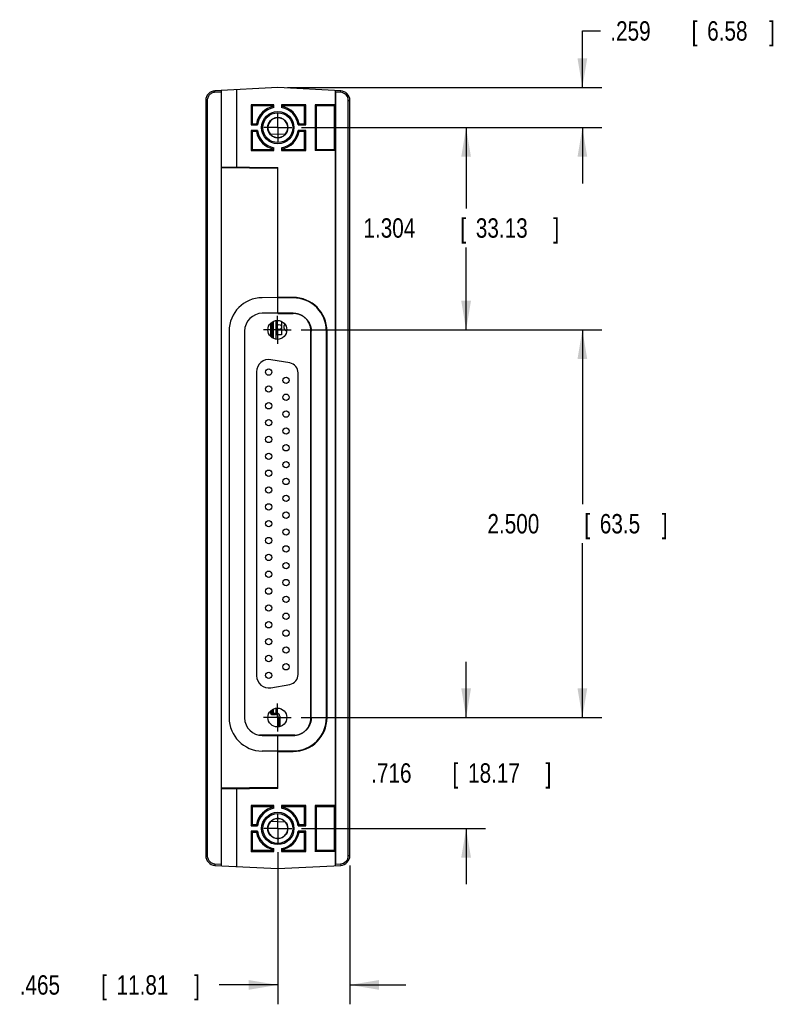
# Model space of a CAD drawing. Header units: inches. Extents: x 0 to 22, y 0 to 17.
# Tile 12 of 18: x 11.2 to 16.1, y 6 to 12.4. Entities that reach past the tile are written whole.
import ezdxf

# ---------------------------------------------------------------- set-up
doc = ezdxf.new("R2010")
doc.units = ezdxf.units.IN
doc.header["$LTSCALE"] = 1.21
doc.header["$MEASUREMENT"] = 0
doc.linetypes.add('CENTER', pattern=[0.6, 0.375, -0.075, 0.075, -0.075])
doc.layers.get('0').update_dxf_attribs({"linetype": 'CONTINUOUS'})
doc.layers.add('DEFAULT_1', color=7, linetype='CENTER')
doc.layers.add('DIMENSIONS', color=7, linetype='CONTINUOUS')
doc.styles.get("Standard").update_dxf_attribs({"font": 'txt', "width": 0.8})
doc.dimstyles.new('DIMSTYLE_1', dxfattribs={"dimtxt": 0.125, "dimasz": 0.1875, "dimexe": 0.18, "dimexo": 0.0625, "dimgap": 0.09, "dimtad": 0, "dimtih": 1, "dimtoh": 1, "dimdec": 3, "dimzin": 4, "dimdsep": 46, "dimtxsty": 'STANDARD', "dimblk": '_FILLED', "dimblk1": '_FILLED', "dimblk2": '_FILLED', "dimcen": 0.09, "dimadec": 0, "dimazin": 0, "dimtp": 0.01, "dimtm": 0.01, "dimtfac": 1, "dimtdec": 3, "dimtofl": 0, "dimtmove": 0, "dimatfit": 3, "dimldrblk": '_FILLED', "dimfxl": 1, "dimtolj": 1, "dimtzin": 4, "dimarcsym": 0})

# ---------------------------------------------------------------- blocks, each defined once
blk = doc.blocks.new('_FILLED')
at = {"color": 0, "linetype": 'BYBLOCK'}
blk.add_solid([(0, 0), (-1, 0.167), (-1, -0.167)], dxfattribs=at)
blk = doc.blocks.new('*D5')
at = {"layer": 'DIMENSIONS', "color": 2, "linetype": 'CONTINUOUS'}
for p, q in [((14.8376, 11.9205), (14.8376, 12.2852)), ((14.8376, 12.2852), (14.9551, 12.2852)), ((12.9351, 11.9205), (14.9626, 11.9205)), ((13.0252, 11.6614), (14.9626, 11.6614)), ((14.8376, 11.6614), (14.8376, 11.3014))]:
    blk.add_line(p, q, dxfattribs=at)
at = {"layer": 'DIMENSIONS', "color": 2, "linetype": 'CONTINUOUS', "xscale": 0.1875, "yscale": 0.1875, "zscale": 0.1875}
for p, rotation in [((14.8376, 11.9205), 270), ((14.8376, 11.6614), 90)]:
    blk.add_blockref('_FILLED', p, dxfattribs=dict(at, rotation=rotation))
at = {"layer": 'DIMENSIONS', "color": 2, "linetype": 'CONTINUOUS', "width": 0.8}
for s, p in [('.259', (15.0176, 12.2227)), ('[', (15.5426, 12.2227)), ('6.58', (15.6426, 12.2227)), (']', (16.0426, 12.2227))]:
    blk.add_text(s, height=0.125, dxfattribs=at).set_placement(p)
blk = doc.blocks.new('*D6')
at = {"layer": 'DIMENSIONS', "color": 2, "linetype": 'CONTINUOUS'}
for p, q in [((13.0252, 11.6614), (14.2126, 11.6614)), ((14.0876, 11.6614), (14.0876, 11.1392)), ((14.0876, 10.357), (14.0876, 10.8892)), ((13.0224, 10.357), (14.2126, 10.357))]:
    blk.add_line(p, q, dxfattribs=at)
at = {"layer": 'DIMENSIONS', "color": 2, "linetype": 'CONTINUOUS', "xscale": 0.1875, "yscale": 0.1875, "zscale": 0.1875}
for p, rotation in [((14.0876, 11.6614), 90), ((14.0876, 10.357), 270)]:
    blk.add_blockref('_FILLED', p, dxfattribs=dict(at, rotation=rotation))
at = {"layer": 'DIMENSIONS', "color": 2, "linetype": 'CONTINUOUS', "width": 0.8}
for s, p in [('1.304', (13.4251, 10.9517)), ('[', (14.0501, 10.9517)), ('33.13', (14.1501, 10.9517)), (']', (14.6501, 10.9517))]:
    blk.add_text(s, height=0.125, dxfattribs=at).set_placement(p)
blk = doc.blocks.new('*D7')
at = {"layer": 'DIMENSIONS', "color": 2, "linetype": 'CONTINUOUS'}
for p, q in [((13.0224, 10.357), (14.9626, 10.357)), ((14.8376, 10.357), (14.8376, 9.232)), ((14.8376, 7.857), (14.8376, 8.982)), ((13.0224, 7.857), (14.9626, 7.857))]:
    blk.add_line(p, q, dxfattribs=at)
at = {"layer": 'DIMENSIONS', "color": 2, "linetype": 'CONTINUOUS', "xscale": 0.1875, "yscale": 0.1875, "zscale": 0.1875}
for p, rotation in [((14.8376, 10.357), 90), ((14.8376, 7.857), 270)]:
    blk.add_blockref('_FILLED', p, dxfattribs=dict(at, rotation=rotation))
at = {"layer": 'DIMENSIONS', "color": 2, "linetype": 'CONTINUOUS', "width": 0.8}
for s, p in [('2.500', (14.2251, 9.0445)), ('[', (14.8501, 9.0445)), ('63.5', (14.9501, 9.0445)), (']', (15.3501, 9.0445))]:
    blk.add_text(s, height=0.125, dxfattribs=at).set_placement(p)
blk = doc.blocks.new('*D8')
at = {"layer": 'DIMENSIONS', "color": 2, "linetype": 'CONTINUOUS'}
for p, q in [((14.0876, 7.857), (14.0876, 8.217)), ((13.0224, 7.857), (14.2126, 7.857)), ((13.0252, 7.1414), (14.2126, 7.1414)), ((14.0876, 7.1414), (14.0876, 6.7814))]:
    blk.add_line(p, q, dxfattribs=at)
at = {"layer": 'DIMENSIONS', "color": 2, "linetype": 'CONTINUOUS', "xscale": 0.1875, "yscale": 0.1875, "zscale": 0.1875}
for p, rotation in [((14.0876, 7.857), 270), ((14.0876, 7.1414), 90)]:
    blk.add_blockref('_FILLED', p, dxfattribs=dict(at, rotation=rotation))
at = {"layer": 'DIMENSIONS', "color": 2, "linetype": 'CONTINUOUS', "width": 0.8}
for s, p in [('.716', (13.4751, 7.4367)), ('[', (14.0001, 7.4367)), ('18.17', (14.1001, 7.4367)), (']', (14.6001, 7.4367))]:
    blk.add_text(s, height=0.125, dxfattribs=at).set_placement(p)
blk = doc.blocks.new('*D9')
at = {"layer": 'DIMENSIONS', "color": 2, "linetype": 'CONTINUOUS'}
for p, q in [((12.8726, 6.9888), (12.8726, 6.0073)), ((13.3376, 6.9035), (13.3376, 6.0073)), ((12.8726, 6.1323), (12.495, 6.1323)), ((13.3376, 6.1323), (13.6976, 6.1323))]:
    blk.add_line(p, q, dxfattribs=at)
at = {"layer": 'DIMENSIONS', "color": 2, "linetype": 'CONTINUOUS', "xscale": 0.1875, "yscale": 0.1875, "zscale": 0.1875}
blk.add_blockref('_FILLED', (12.8726, 6.1323), dxfattribs=at)
at = {"layer": 'DIMENSIONS', "color": 2, "linetype": 'CONTINUOUS', "xscale": 0.1875, "yscale": 0.1875, "zscale": 0.1875, "rotation": 180}
blk.add_blockref('_FILLED', (13.3376, 6.1323), dxfattribs=at)
at = {"layer": 'DIMENSIONS', "color": 2, "linetype": 'CONTINUOUS', "width": 0.8}
for s, p in [('.465', (11.2075, 6.0698)), ('[', (11.7325, 6.0698)), ('11.81', (11.8325, 6.0698)), (']', (12.3325, 6.0698))]:
    blk.add_text(s, height=0.125, dxfattribs=at).set_placement(p)

msp = doc.modelspace()

# ---------------------------------------------------------------- linework, layer by layer
at = {"color": 7, "linetype": 'CONTINUOUS'}
for p, q in [((12.8726, 11.9205), (12.4669, 11.8993)), ((12.5076, 11.8914), (12.4673, 11.8893)), ((12.5076, 11.9014), (12.5076, 6.9014)), ((12.6076, 11.4069), (12.6076, 11.9066)), ((13.2784, 11.8993), (12.8726, 11.9205)), ((13.2453, 11.8091), (13.2453, 11.901)), ((13.2457, 11.891), (13.2457, 6.9118)), ((13.2779, 11.8893), (13.2457, 11.891)), ((13.2779, 11.8893), (13.2784, 11.8993)), ((12.4076, 11.8369), (12.4076, 6.966)), ((12.4176, 11.8369), (12.4076, 11.8369)), ((12.4176, 11.8369), (12.4176, 6.966)), ((13.3276, 6.966), (13.3276, 11.8369)), ((13.3276, 11.8369), (13.3376, 11.8369)), ((13.3376, 6.966), (13.3376, 11.8369)), ((12.7, 11.8091), (12.7, 11.6787)), ((12.7, 11.8091), (12.7076, 11.8014)), ((12.8476, 11.8091), (12.7, 11.8091)), ((12.7076, 11.8014), (12.7076, 11.6864)), ((12.8476, 11.8014), (12.7076, 11.8014)), ((12.8476, 11.7913), (12.8476, 11.8091)), ((12.8976, 11.8091), (12.8976, 11.7913)), ((13.0533, 11.8091), (12.8976, 11.8091)), ((13.0456, 11.8014), (12.8976, 11.8014)), ((13.0533, 11.8091), (13.0456, 11.8014)), ((13.0456, 11.6864), (13.0456, 11.8014)), ((13.0533, 11.6787), (13.0533, 11.8091)), ((13.113, 11.8091), (13.113, 11.5137)), ((13.113, 11.8091), (13.1206, 11.8014)), ((13.2453, 11.8091), (13.113, 11.8091)), ((13.1206, 11.8014), (13.1206, 11.5214)), ((13.2376, 11.8014), (13.1206, 11.8014)), ((13.2453, 11.8091), (13.2376, 11.8014)), ((13.2376, 11.5214), (13.2376, 11.8014)), ((12.7, 11.6787), (12.7076, 11.6864)), ((12.7076, 11.6864), (12.7349, 11.6864)), ((13.0104, 11.6864), (13.0456, 11.6864)), ((13.0533, 11.6787), (13.0456, 11.6864)), ((12.7, 11.6787), (12.7415, 11.6787)), ((12.7, 11.6441), (12.7, 11.5137)), ((12.7, 11.6441), (12.7076, 11.6364)), ((12.7415, 11.6441), (12.7, 11.6441)), ((12.7076, 11.6364), (12.7076, 11.5214)), ((12.7349, 11.6364), (12.7076, 11.6364)), ((13.0038, 11.6787), (13.0533, 11.6787)), ((13.0533, 11.6441), (13.0038, 11.6441)), ((13.0456, 11.6364), (13.0104, 11.6364)), ((13.0533, 11.6441), (13.0456, 11.6364)), ((13.0456, 11.5214), (13.0456, 11.6364)), ((13.0533, 11.5137), (13.0533, 11.6441)), ((12.9216, 11.6202), (12.827, 11.6169)), ((12.7, 11.5137), (12.7076, 11.5214)), ((12.7, 11.5137), (12.8476, 11.5137)), ((12.7076, 11.5214), (12.8476, 11.5214)), ((12.8476, 11.5137), (12.8476, 11.5315)), ((12.8976, 11.5315), (12.8976, 11.5137)), ((12.8976, 11.5214), (13.0456, 11.5214)), ((12.8976, 11.5137), (13.0533, 11.5137)), ((13.0533, 11.5137), (13.0456, 11.5214)), ((13.113, 11.5137), (13.1206, 11.5214)), ((13.2453, 11.5137), (13.113, 11.5137)), ((13.1206, 11.5214), (13.2376, 11.5214)), ((13.2453, 11.5137), (13.2376, 11.5214)), ((13.2453, 7.2891), (13.2453, 11.5137)), ((12.5076, 11.4078), (12.8726, 11.4046)), ((12.8726, 11.3982), (12.5076, 11.4014)), ((12.5883, 11.4071), (12.5883, 11.4007)), ((12.5976, 11.407), (12.5976, 11.4006)), ((12.8726, 10.4634), (12.8726, 11.4046)), ((12.8726, 10.5653), (12.7718, 10.5644)), ((12.9716, 10.567), (12.8726, 10.567)), ((12.9716, 10.5634), (12.8726, 10.5634)), ((12.9716, 10.567), (12.9716, 10.5634)), ((12.8726, 10.4653), (12.7726, 10.4644)), ((12.862, 10.2968), (12.862, 10.4171)), ((12.8659, 10.3248), (12.8659, 10.4175)), ((12.972, 10.4647), (12.8726, 10.4647)), ((12.8726, 10.4634), (12.9716, 10.4634)), ((12.972, 10.4647), (12.9716, 10.4634)), ((12.8246, 10.3975), (12.8246, 10.3164)), ((12.8324, 10.4051), (12.8324, 10.3088)), ((12.8403, 10.3039), (12.8403, 10.41)), ((12.8423, 10.4113), (12.8423, 10.3027)), ((12.8974, 10.4113), (12.8974, 10.3248)), ((12.5586, 10.3494), (12.5586, 7.8554)), ((12.6586, 10.3494), (12.6586, 7.8554)), ((12.8974, 10.3248), (12.8659, 10.3248)), ((13.0866, 7.8564), (13.0866, 10.3484)), ((13.0883, 10.3484), (13.0866, 10.3484)), ((13.0883, 7.8564), (13.0883, 10.3484)), ((13.1866, 7.8564), (13.1866, 10.3484)), ((13.1903, 10.3484), (13.1866, 10.3484)), ((13.1903, 7.8564), (13.1903, 10.3484)), ((12.9497, 10.1436), (12.8284, 10.165)), ((12.736, 10.0875), (12.736, 8.1264)), ((13.0037, 8.1346), (13.0037, 10.0793)), ((12.8284, 8.0489), (12.9497, 8.0703)), ((12.8246, 7.8975), (12.8246, 7.8872)), ((12.8324, 7.9051), (12.8324, 7.8854)), ((12.8324, 7.8854), (12.8659, 7.8854)), ((12.8345, 7.8772), (12.858, 7.8768)), ((12.8403, 7.8854), (12.8403, 7.91)), ((12.8423, 7.9113), (12.8423, 7.8854)), ((12.862, 7.8854), (12.862, 7.9171)), ((12.8776, 7.8568), (12.8776, 7.7968)), ((12.8856, 7.8657), (12.8856, 7.7982)), ((13.0883, 7.8564), (13.0866, 7.8564)), ((13.1903, 7.8564), (13.1866, 7.8564)), ((12.9816, 7.7424), (12.7541, 7.7424)), ((12.7726, 7.7404), (12.8726, 7.7395)), ((12.8726, 7.7414), (12.9716, 7.7414)), ((12.8726, 7.3982), (12.8726, 7.7414)), ((12.8726, 7.7401), (12.972, 7.7401)), ((12.8776, 7.7424), (12.8776, 7.7414)), ((12.8856, 7.7424), (12.8856, 7.7414)), ((12.972, 7.7401), (12.9716, 7.7414)), ((12.8726, 7.6395), (12.7718, 7.6404)), ((12.8726, 7.6414), (12.9716, 7.6414)), ((12.8726, 7.6378), (12.9716, 7.6378)), ((12.9716, 7.6378), (12.9716, 7.6414)), ((12.8726, 7.4046), (12.5076, 7.4014)), ((12.8726, 7.3982), (12.5076, 7.395)), ((12.5883, 7.3957), (12.5883, 7.4021)), ((12.5976, 7.3958), (12.5976, 7.4022)), ((12.6076, 6.8962), (12.6076, 7.3959)), ((12.8476, 7.2891), (12.7, 7.2891)), ((12.7, 7.2891), (12.7076, 7.2814)), ((12.7, 7.2891), (12.7, 7.1587)), ((12.8476, 7.2814), (12.7076, 7.2814)), ((12.7076, 7.2814), (12.7076, 7.1664)), ((12.8476, 7.2713), (12.8476, 7.2891)), ((13.0533, 7.2891), (12.8976, 7.2891)), ((12.8976, 7.2891), (12.8976, 7.2713)), ((13.0456, 7.2814), (12.8976, 7.2814)), ((13.0533, 7.2891), (13.0456, 7.2814)), ((13.0456, 7.1664), (13.0456, 7.2814)), ((13.0533, 7.1587), (13.0533, 7.2891)), ((13.2453, 7.2891), (13.113, 7.2891)), ((13.113, 7.2891), (13.1206, 7.2814)), ((13.113, 7.2891), (13.113, 6.9937)), ((13.2376, 7.2814), (13.1206, 7.2814)), ((13.1206, 7.2814), (13.1206, 7.0014)), ((13.2453, 7.2891), (13.2376, 7.2814)), ((13.2376, 7.0014), (13.2376, 7.2814)), ((12.9216, 7.1826), (12.827, 7.1859)), ((12.7, 7.1587), (12.7076, 7.1664)), ((12.7, 7.1587), (12.7415, 7.1587)), ((12.7415, 7.1241), (12.7, 7.1241)), ((12.7, 7.1241), (12.7076, 7.1164)), ((12.7, 7.1241), (12.7, 6.9937)), ((12.7076, 7.1664), (12.7349, 7.1664)), ((12.7349, 7.1164), (12.7076, 7.1164)), ((12.7076, 7.1164), (12.7076, 7.0014)), ((13.0038, 7.1587), (13.0533, 7.1587)), ((13.0533, 7.1241), (13.0038, 7.1241)), ((13.0104, 7.1664), (13.0456, 7.1664)), ((13.0456, 7.1164), (13.0104, 7.1164)), ((13.0533, 7.1587), (13.0456, 7.1664)), ((13.0533, 7.1241), (13.0456, 7.1164)), ((13.0456, 7.0014), (13.0456, 7.1164)), ((13.0533, 6.9937), (13.0533, 7.1241)), ((12.7, 6.9937), (12.7076, 7.0014)), ((12.7, 6.9937), (12.8476, 6.9937)), ((12.7076, 7.0014), (12.8476, 7.0014)), ((12.8476, 6.9937), (12.8476, 7.0115)), ((12.8976, 7.0115), (12.8976, 6.9937)), ((12.8976, 7.0014), (13.0456, 7.0014)), ((12.8976, 6.9937), (13.0533, 6.9937)), ((13.0533, 6.9937), (13.0456, 7.0014)), ((13.113, 6.9937), (13.1206, 7.0014)), ((13.2453, 6.9937), (13.113, 6.9937)), ((13.1206, 7.0014), (13.2376, 7.0014)), ((13.2453, 6.9937), (13.2376, 7.0014)), ((13.2453, 6.9018), (13.2453, 6.9937)), ((12.4176, 6.966), (12.4076, 6.966)), ((13.3276, 6.966), (13.3376, 6.966)), ((12.4669, 6.9035), (12.8726, 6.8823)), ((12.4673, 6.9135), (12.5076, 6.9114)), ((12.8726, 6.8823), (13.2784, 6.9035)), ((13.2457, 6.9118), (13.2779, 6.9135)), ((13.2779, 6.9135), (13.2784, 6.9035))]:
    msp.add_line(p, q, dxfattribs=at)
for centre, radius in [((12.8726, 11.6614), 0.1042), ((12.8726, 11.6614), 0.0965), ((12.8726, 11.6614), 0.065), ((12.8698, 10.357), 0.061), ((12.8817, 10.3759), 0.0157), ((12.8139, 10.0849), 0.0205), ((12.9257, 10.0314), 0.0205), ((12.8139, 9.9762), 0.0205), ((12.9257, 9.9227), 0.0205), ((12.8139, 9.8676), 0.0205), ((12.9257, 9.814), 0.0205), ((12.8139, 9.7589), 0.0205), ((12.9257, 9.7054), 0.0205), ((12.8139, 9.6503), 0.0205), ((12.9257, 9.5967), 0.0205), ((12.8139, 9.5416), 0.0205), ((12.9257, 9.4881), 0.0205), ((12.8139, 9.4329), 0.0205), ((12.9257, 9.3794), 0.0205), ((12.8139, 9.3243), 0.0205), ((12.9257, 9.2707), 0.0205), ((12.8139, 9.2156), 0.0205), ((12.9257, 9.1621), 0.0205), ((12.8139, 9.107), 0.0205), ((12.8139, 8.9983), 0.0205), ((12.9257, 9.0534), 0.0205), ((12.9257, 8.9448), 0.0205), ((12.8139, 8.8896), 0.0205), ((12.9257, 8.8361), 0.0205), ((12.8139, 8.781), 0.0205), ((12.9257, 8.7274), 0.0205), ((12.8139, 8.6723), 0.0205), ((12.9257, 8.6188), 0.0205), ((12.8139, 8.5636), 0.0205), ((12.9257, 8.5101), 0.0205), ((12.8139, 8.455), 0.0205), ((12.9257, 8.4014), 0.0205), ((12.8139, 8.3463), 0.0205), ((12.8139, 8.2377), 0.0205), ((12.9257, 8.2928), 0.0205), ((12.9257, 8.1841), 0.0205), ((12.8139, 8.129), 0.0205), ((12.8698, 7.857), 0.061), ((12.8726, 7.1414), 0.1042), ((12.8726, 7.1414), 0.0965), ((12.8726, 7.1414), 0.065)]:
    msp.add_circle(centre, radius, dxfattribs=at)
for centre, radius, start, end in [((12.4701, 11.8369), 0.0625, 93, 180), ((13.2751, 11.8369), 0.0525, 0, 87), ((13.2751, 11.8369), 0.0625, 0, 87), ((12.8726, 11.6614), 0.14, 100.28656, 169.71344), ((12.8726, 11.6614), 0.1323, 100.89091, 172.47967), ((12.8726, 11.6614), 0.14, 10.28656, 79.71344), ((12.8726, 11.6614), 0.1323, 7.52033, 79.10909), ((12.8726, 11.6614), 0.14, 190.28656, 259.71344), ((12.8726, 11.6614), 0.1323, 187.52033, 259.10909), ((12.8726, 11.6614), 0.1323, 280.89091, 352.47967), ((12.8726, 11.6614), 0.14, 280.28656, 349.71344), ((12.7736, 10.3494), 0.215, 90.5, 180), ((12.9716, 10.3484), 0.2186, 0, 90), ((12.9716, 10.3484), 0.215, 0, 90), ((12.7736, 10.3494), 0.115, 90.5, 180), ((12.9356, 10.3759), 0.0246, 134.25525, 257.52816), ((12.8147, 10.0875), 0.0787, 80, 180), ((12.9384, 10.0793), 0.0653, 0, 80), ((12.9384, 8.1346), 0.0653, 280, 360), ((12.8147, 8.1264), 0.0787, 180, 280), ((12.8346, 7.8872), 0.01, 180, 269), ((12.8576, 7.8568), 0.02, 0, 89), ((12.8659, 7.8657), 0.0197, 0, 90), ((12.7736, 7.8554), 0.215, 180, 269.5), ((12.7736, 7.8554), 0.115, 180, 269.5), ((12.9716, 7.8564), 0.2186, 270, 360), ((12.9716, 7.8564), 0.215, 270, 360), ((12.8726, 7.1414), 0.14, 100.28656, 169.71344), ((12.8726, 7.1414), 0.1323, 100.89091, 172.47967), ((12.8726, 7.1414), 0.14, 10.28656, 79.71344), ((12.8726, 7.1414), 0.1323, 7.52033, 79.10909), ((12.8726, 7.1414), 0.14, 190.28656, 259.71344), ((12.8726, 7.1414), 0.1323, 187.52033, 259.10909), ((12.8726, 7.1414), 0.1323, 280.89091, 352.47967), ((12.8726, 7.1414), 0.14, 280.28656, 349.71344), ((12.4701, 6.966), 0.0625, 180, 267), ((13.2751, 6.966), 0.0525, 273, 360), ((13.2751, 6.966), 0.0625, 273, 360)]:
    msp.add_arc(centre, radius, start, end, dxfattribs=at)
for points, knots in [([(12.4673, 11.8893), (12.4635, 11.8891), (12.456, 11.8879), (12.4453, 11.8836), (12.4358, 11.8772), (12.428, 11.8689), (12.422, 11.8591), (12.4184, 11.8482), (12.4176, 11.8406), (12.4176, 11.8369)], [0, 0, 0, 0, 0.142767, 0.28566, 0.428541, 0.571412, 0.714289, 0.857178, 1, 1, 1, 1]), ([(12.4673, 11.8893), (12.4673, 11.8903), (12.4671, 11.8923), (12.4671, 11.8949), (12.4668, 11.8972), (12.4671, 11.8983), (12.4667, 11.8993), (12.4669, 11.8993)], [0, 0, 0, 0, 0.309016, 0.587759, 0.808963, 0.950994, 1, 1, 1, 1]), ([(13.2457, 11.891), (13.2457, 11.892), (13.2457, 11.894), (13.2456, 11.8966), (13.2456, 11.8989), (13.2453, 11.9), (13.2455, 11.901), (13.2453, 11.901)], [0, 0, 0, 0, 0.308329, 0.585762, 0.807606, 0.949492, 1, 1, 1, 1]), ([(12.7349, 11.6864), (12.7356, 11.6855), (12.7371, 11.6838), (12.7393, 11.6813), (12.7407, 11.6796), (12.7415, 11.6787)], [0, 0, 0, 0, 0.333943, 0.667254, 1, 1, 1, 1]), ([(12.9368, 11.6614), (12.9368, 11.6662), (12.9357, 11.6758), (12.9309, 11.6895), (12.9232, 11.7017), (12.913, 11.712), (12.9007, 11.7197), (12.887, 11.7245), (12.8726, 11.7261), (12.8582, 11.7245), (12.8446, 11.7197), (12.8323, 11.712), (12.8221, 11.7017), (12.8143, 11.6895), (12.8096, 11.6758), (12.8085, 11.6662), (12.8085, 11.6614)], [0, 0, 0, 0, 0.071463, 0.14284, 0.214246, 0.285747, 0.357155, 0.428534, 0.5, 0.571466, 0.642845, 0.714253, 0.785754, 0.85716, 0.928537, 1, 1, 1, 1]), ([(13.0104, 11.6864), (13.0097, 11.6855), (13.0082, 11.6838), (13.006, 11.6813), (13.0046, 11.6796), (13.0038, 11.6787)], [0, 0, 0, 0, 0.333943, 0.667254, 1, 1, 1, 1]), ([(12.7349, 11.6364), (12.7356, 11.6373), (12.7371, 11.639), (12.7393, 11.6416), (12.7407, 11.6432), (12.7415, 11.6441)], [0, 0, 0, 0, 0.333943, 0.667254, 1, 1, 1, 1]), ([(12.8085, 11.6614), (12.8085, 11.6566), (12.8096, 11.647), (12.8143, 11.6333), (12.8221, 11.6211), (12.8323, 11.6108), (12.8446, 11.6031), (12.8582, 11.5983), (12.8726, 11.5967), (12.887, 11.5983), (12.9007, 11.6031), (12.913, 11.6108), (12.9232, 11.6211), (12.9309, 11.6333), (12.9357, 11.647), (12.9368, 11.6566), (12.9368, 11.6614)], [0, 0, 0, 0, 0.071463, 0.14284, 0.214246, 0.285747, 0.357155, 0.428534, 0.5, 0.571466, 0.642845, 0.714253, 0.785754, 0.85716, 0.928537, 1, 1, 1, 1]), ([(13.0104, 11.6364), (13.0097, 11.6373), (13.0082, 11.639), (13.006, 11.6416), (13.0046, 11.6432), (13.0038, 11.6441)], [0, 0, 0, 0, 0.333943, 0.667254, 1, 1, 1, 1]), ([(13.0866, 10.3484), (13.0866, 10.3522), (13.0863, 10.3597), (13.0846, 10.3709), (13.0819, 10.3818), (13.0781, 10.3925), (13.0732, 10.4027), (13.0674, 10.4124), (13.0607, 10.4215), (13.0531, 10.4299), (13.0447, 10.4374), (13.0356, 10.4442), (13.0259, 10.45), (13.0157, 10.4548), (13.0051, 10.4586), (12.9941, 10.4614), (12.9829, 10.463), (12.9754, 10.4634), (12.9716, 10.4634)], [0, 0, 0, 0, 0.062501, 0.125005, 0.187507, 0.25, 0.312495, 0.374999, 0.437503, 0.5, 0.562497, 0.625001, 0.687505, 0.75, 0.812493, 0.874995, 0.937499, 1, 1, 1, 1]), ([(12.972, 10.4647), (12.9795, 10.4647), (12.9947, 10.4632), (13.0167, 10.4567), (13.037, 10.4458), (13.0548, 10.4312), (13.0694, 10.4134), (13.0803, 10.3931), (13.0868, 10.3711), (13.0883, 10.3559), (13.0883, 10.3484)], [0, 0, 0, 0, 0.123367, 0.249219, 0.375077, 0.500057, 0.625024, 0.750878, 0.87672, 1, 1, 1, 1]), ([(12.9716, 7.7414), (12.9754, 7.7414), (12.9829, 7.7418), (12.9941, 7.7434), (13.0051, 7.7462), (13.0157, 7.75), (13.0259, 7.7548), (13.0356, 7.7606), (13.0447, 7.7674), (13.0531, 7.775), (13.0607, 7.7833), (13.0674, 7.7924), (13.0732, 7.8021), (13.0781, 7.8123), (13.0819, 7.823), (13.0846, 7.8339), (13.0863, 7.8451), (13.0866, 7.8526), (13.0866, 7.8564)], [0, 0, 0, 0, 0.062501, 0.125005, 0.187507, 0.25, 0.312495, 0.374999, 0.437503, 0.5, 0.562497, 0.625001, 0.687505, 0.75, 0.812493, 0.874995, 0.937499, 1, 1, 1, 1]), ([(13.0883, 7.8564), (13.0883, 7.8489), (13.0868, 7.8337), (13.0803, 7.8117), (13.0694, 7.7914), (13.0548, 7.7736), (13.037, 7.759), (13.0167, 7.7482), (12.9947, 7.7416), (12.9795, 7.7401), (12.972, 7.7401)], [0, 0, 0, 0, 0.12328, 0.249122, 0.374976, 0.499943, 0.624923, 0.750781, 0.876633, 1, 1, 1, 1]), ([(12.9368, 7.1414), (12.9368, 7.1462), (12.9357, 7.1558), (12.9309, 7.1695), (12.9232, 7.1817), (12.913, 7.192), (12.9007, 7.1997), (12.887, 7.2045), (12.8726, 7.2061), (12.8582, 7.2045), (12.8446, 7.1997), (12.8323, 7.192), (12.8221, 7.1817), (12.8143, 7.1695), (12.8096, 7.1558), (12.8085, 7.1462), (12.8085, 7.1414)], [0, 0, 0, 0, 0.071463, 0.14284, 0.214246, 0.285747, 0.357155, 0.428534, 0.5, 0.571466, 0.642845, 0.714253, 0.785754, 0.85716, 0.928537, 1, 1, 1, 1]), ([(12.7349, 7.1664), (12.7356, 7.1655), (12.7371, 7.1638), (12.7393, 7.1613), (12.7407, 7.1596), (12.7415, 7.1587)], [0, 0, 0, 0, 0.333943, 0.667254, 1, 1, 1, 1]), ([(12.7349, 7.1164), (12.7356, 7.1173), (12.7371, 7.119), (12.7393, 7.1216), (12.7407, 7.1232), (12.7415, 7.1241)], [0, 0, 0, 0, 0.333943, 0.667254, 1, 1, 1, 1]), ([(12.8085, 7.1414), (12.8085, 7.1366), (12.8096, 7.127), (12.8143, 7.1133), (12.8221, 7.1011), (12.8323, 7.0908), (12.8446, 7.0831), (12.8582, 7.0783), (12.8726, 7.0767), (12.887, 7.0783), (12.9007, 7.0831), (12.913, 7.0908), (12.9232, 7.1011), (12.9309, 7.1133), (12.9357, 7.127), (12.9368, 7.1366), (12.9368, 7.1414)], [0, 0, 0, 0, 0.071463, 0.14284, 0.214246, 0.285747, 0.357155, 0.428534, 0.5, 0.571466, 0.642845, 0.714253, 0.785754, 0.85716, 0.928537, 1, 1, 1, 1]), ([(13.0104, 7.1664), (13.0097, 7.1655), (13.0082, 7.1638), (13.006, 7.1613), (13.0046, 7.1596), (13.0038, 7.1587)], [0, 0, 0, 0, 0.333943, 0.667254, 1, 1, 1, 1]), ([(13.0104, 7.1164), (13.0097, 7.1173), (13.0082, 7.119), (13.006, 7.1216), (13.0046, 7.1232), (13.0038, 7.1241)], [0, 0, 0, 0, 0.333943, 0.667254, 1, 1, 1, 1]), ([(12.4176, 6.966), (12.4176, 6.9622), (12.4184, 6.9546), (12.422, 6.9437), (12.428, 6.9339), (12.4358, 6.9256), (12.4453, 6.9192), (12.456, 6.915), (12.4635, 6.9137), (12.4673, 6.9135)], [0, 0, 0, 0, 0.142837, 0.285739, 0.428624, 0.571498, 0.714377, 0.857263, 1, 1, 1, 1]), ([(12.4673, 6.9135), (12.4673, 6.9125), (12.4671, 6.9105), (12.4671, 6.9079), (12.4668, 6.9056), (12.4671, 6.9046), (12.4667, 6.9036), (12.4669, 6.9035)], [0, 0, 0, 0, 0.309016, 0.587759, 0.808963, 0.950994, 1, 1, 1, 1]), ([(13.2453, 6.9018), (13.2455, 6.9018), (13.2453, 6.9028), (13.2456, 6.9039), (13.2456, 6.9062), (13.2457, 6.9088), (13.2457, 6.9108), (13.2457, 6.9118)], [0, 0, 0, 0, 0.050508, 0.192394, 0.414238, 0.691671, 1, 1, 1, 1])]:
    msp.add_open_spline(points, degree=3, knots=knots, dxfattribs=at)
at = {"layer": 'DEFAULT_1', "color": 7, "linetype": 'CENTER'}
for p, q in [((12.8726, 11.6614), (12.8726, 11.7515)), ((12.8726, 11.6614), (12.7825, 11.6614)), ((12.8726, 11.6614), (12.8726, 11.5713)), ((12.8726, 11.6614), (12.9627, 11.6614)), ((12.8698, 10.357), (12.8698, 10.4471)), ((12.8698, 10.357), (12.7797, 10.357)), ((12.8698, 10.357), (12.8698, 10.2669)), ((12.8698, 10.357), (12.9599, 10.357)), ((12.8698, 7.857), (12.8698, 7.9471)), ((12.8698, 7.857), (12.7797, 7.857)), ((12.8698, 7.857), (12.9599, 7.857)), ((12.8698, 7.857), (12.8698, 7.7669)), ((12.8726, 7.1414), (12.8726, 7.2315)), ((12.8726, 7.1414), (12.7825, 7.1414)), ((12.8726, 7.1414), (12.9627, 7.1414)), ((12.8726, 7.1414), (12.8726, 7.0513))]:
    msp.add_line(p, q, dxfattribs=at)

# ---------------------------------------------------------------- dimensions: what is measured, and where the dimension line sits
at = {"layer": 'DIMENSIONS', "color": 2, "linetype": 'CONTINUOUS'}
for base, p1, p2, angle, picture, middle in [((14.8376, 11.9205), (13.0252, 11.6614), (12.9351, 11.9205), 90, '*D5', (15.5801, 12.2852)), ((14.0876, 10.357), (13.0252, 11.6614), (13.0224, 10.357), 270, '*D6', (14.0876, 11.0142)), ((14.8376, 7.857), (13.0224, 10.357), (13.0224, 7.857), 270, '*D7', (14.8376, 9.107)), ((14.0876, 7.1414), (13.0224, 7.857), (13.0252, 7.1414), 270, '*D8', (14.0876, 7.4992)), ((12.8726, 6.1323), (13.3376, 6.9035), (12.8726, 6.9888), 180, '*D9', (11.82, 6.1323))]:
    dim = msp.add_linear_dim(base=base, p1=p1, p2=p2, angle=angle, dimstyle='DIMSTYLE_1', dxfattribs=at)
    dim.commit()
    dim.dimension.update_dxf_attribs({"geometry": picture, "text_midpoint": middle, "dimtype": 160})

doc.saveas('drawing.dxf')
